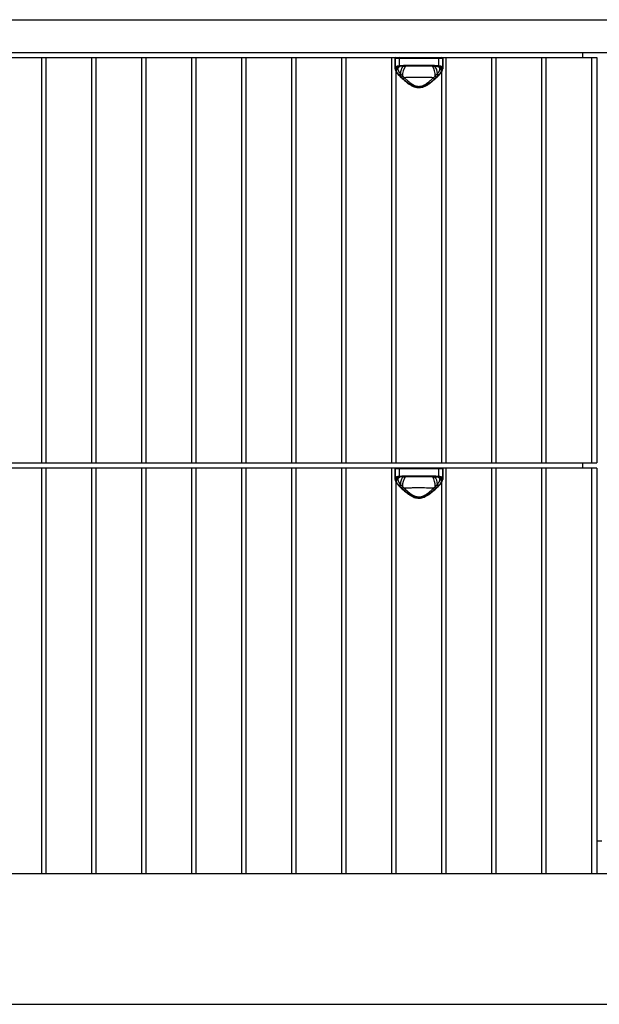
# Model space of a CAD drawing. Header units: millimetres. Extents: x -1010 to 1010, y -462 to 262.
# Tile 3 of 4: x 1 to 337, y -310 to 262. Entities that reach past the tile are written whole.
import ezdxf

# ---------------------------------------------------------------- set-up
doc = ezdxf.new("R2010")
doc.units = ezdxf.units.MM

msp = doc.modelspace()

# ---------------------------------------------------------------- linework, layer by layer
at = {"color": 7, "linetype": 'Continuous', "lineweight": 25}
for p, q in [((-1010, 262), (1010, 262)), ((-1010, 243), (1010, 243)), ((327.67, 240), (327.67, 243)), ((-335.67, 240), (335.67, 240)), ((13.16, 240), (13.16, 4.5)), ((15.88, 4.5), (15.88, 240)), ((42.21, 240), (42.21, 4.5)), ((44.93, 4.5), (44.93, 240)), ((71.25, 240), (71.25, 4.5)), ((73.97, 4.5), (73.97, 240)), ((100.3, 240), (100.3, 4.5)), ((103.02, 4.5), (103.02, 240)), ((129.34, 240), (129.34, 4.5)), ((132.07, 4.5), (132.07, 240)), ((158.39, 240), (158.39, 4.5)), ((161.11, 4.5), (161.11, 240)), ((187.44, 240), (187.44, 4.5)), ((190.16, 4.5), (190.16, 240)), ((216.48, 240), (216.48, 4.5)), ((218.52, 239.5), (218.52, 233.7)), ((246.21, 239.5), (218.52, 239.5)), ((218.54, 234.01), (218.54, 239.5)), ((220.87, 239.5), (220.87, 235.33)), ((223.31, 234.97), (223.73, 234.99)), ((224.3, 235.5), (240.44, 235.5)), ((240.18, 235), (224.55, 235)), ((241.01, 234.99), (243.14, 234.87)), ((243.87, 235.33), (243.87, 239.5)), ((246.19, 239.5), (246.19, 234.01)), ((246.21, 233.7), (246.21, 239.5)), ((248.25, 4.5), (248.25, 240)), ((274.57, 240), (274.57, 4.5)), ((277.3, 4.5), (277.3, 240)), ((303.62, 240), (303.62, 4.5)), ((306.34, 4.5), (306.34, 240)), ((332.67, 240), (332.67, 4.5)), ((335.67, 240), (335.67, 4.5)), ((219.2, 4.5), (219.2, 231.66)), ((220.88, 229.53), (220.88, 229.53)), ((243.84, 229.53), (243.85, 229.53)), ((245.53, 231.67), (245.53, 4.5)), ((-335.67, 4.5), (335.67, 4.5)), ((335.67, 1.5), (-335.67, 1.5)), ((13.16, 1.5), (13.16, -234)), ((15.88, -234), (15.88, 1.5)), ((42.21, 1.5), (42.21, -234)), ((44.93, -234), (44.93, 1.5)), ((71.25, 1.5), (71.25, -234)), ((73.97, -234), (73.97, 1.5)), ((100.3, 1.5), (100.3, -234)), ((103.02, -234), (103.02, 1.5)), ((129.34, 1.5), (129.34, -234)), ((132.07, -234), (132.07, 1.5)), ((158.39, 1.5), (158.39, -234)), ((161.11, -234), (161.11, 1.5)), ((187.44, 1.5), (187.44, -234)), ((190.16, -234), (190.16, 1.5)), ((216.48, 1.5), (216.48, -234)), ((218.52, 1), (218.52, -4.8)), ((246.21, 1), (218.52, 1)), ((218.54, -4.49), (218.54, 1)), ((220.87, 1), (220.87, -3.17)), ((243.87, -3.17), (243.87, 1)), ((246.19, 1), (246.19, -4.49)), ((246.21, -4.8), (246.21, 1)), ((248.25, -234), (248.25, 1.5)), ((274.57, 1.5), (274.57, -234)), ((277.3, -234), (277.3, 1.5)), ((303.62, 1.5), (303.62, -234)), ((306.34, -234), (306.34, 1.5)), ((327.67, 1.5), (327.67, 4.5)), ((332.67, 1.5), (332.67, -234)), ((335.67, 1.5), (335.67, -234)), ((223.31, -3.53), (223.73, -3.51)), ((224.3, -3), (240.44, -3)), ((240.18, -3.5), (224.55, -3.5)), ((241.01, -3.51), (243.14, -3.63)), ((219.2, -234), (219.2, -6.84)), ((220.88, -8.97), (220.88, -8.97)), ((243.84, -8.97), (243.85, -8.97)), ((245.53, -6.83), (245.53, -234)), ((335.67, -215), (338.67, -215)), ((-1010, -234), (1010, -234)), ((-745, -310), (745, -310))]:
    msp.add_line(p, q, dxfattribs=at)
at = {"color": 8, "linetype": 'Continuous', "lineweight": 25}
for p, q in [((221.03, 234.79), (220.2, 234.19)), ((220.7, 234.66), (220.2, 234.19)), ((221.23, 234.83), (221.42, 234.86)), ((243.15, 234.88), (243.44, 234.84)), ((243.31, 234.86), (243.5, 234.83)), ((244.53, 234.19), (243.71, 234.79)), ((244.53, 234.19), (244.03, 234.66)), ((221.03, -3.71), (220.2, -4.31)), ((220.7, -3.84), (220.2, -4.31)), ((221.23, -3.67), (221.42, -3.64)), ((243.15, -3.62), (243.44, -3.66)), ((243.31, -3.64), (243.5, -3.67)), ((244.53, -4.31), (243.71, -3.71)), ((244.53, -4.31), (244.03, -3.84))]:
    msp.add_line(p, q, dxfattribs=at)
at = {"color": 7, "linetype": 'Continuous', "lineweight": 25, "flags": 128}
for points in [[(224.3, 235.5), (224.3, 235.4), (224.32, 235.31), (224.34, 235.22), (224.37, 235.15), (224.41, 235.08), (224.45, 235.04), (224.5, 235.01), (224.55, 235)], [(240.44, 235.5), (240.43, 235.4), (240.42, 235.31), (240.39, 235.22), (240.36, 235.15), (240.32, 235.08), (240.28, 235.04), (240.23, 235.01), (240.18, 235)], [(224.3, -3), (224.3, -3.1), (224.32, -3.19), (224.34, -3.28), (224.37, -3.35), (224.41, -3.42), (224.45, -3.46), (224.5, -3.49), (224.55, -3.5)], [(240.44, -3), (240.43, -3.1), (240.42, -3.19), (240.39, -3.28), (240.36, -3.35), (240.32, -3.42), (240.28, -3.46), (240.23, -3.49), (240.18, -3.5)]]:
    msp.add_lwpolyline(points, dxfattribs=at)
at = {"color": 7, "linetype": 'Continuous', "lineweight": 25}
for centre, radius, start, end in [((219.02, 239.5), 0.5, 90, 180), ((219.04, 239.5), 0.5, 90.0513, 180.0512), ((221.31, 239.56), 0.448, 100.5434, 187.6171), ((221.37, 235.31), 0.5, 178.2445, 254.0511), ((243.42, 239.56), 0.448, 352.3829, 79.4566), ((243.37, 235.31), 0.5, 285.9489, 1.7555), ((245.69, 239.5), 0.5, 359.9488, 89.9487), ((245.71, 239.5), 0.5, 0, 90), ((219.03, 234.04), 0.495, 183.6773, 270.5461), ((219, 233.4), 0.462, 181.4217, 274.6777), ((245.7, 234.04), 0.495, 269.4539, 356.3227), ((245.73, 233.4), 0.462, 265.3223, 358.5783), ((219.02, 1), 0.5, 90, 180), ((219.04, 1), 0.5, 90.0513, 180.0512), ((221.31, 1.06), 0.448, 100.5434, 187.6171), ((243.42, 1.06), 0.448, 352.3829, 79.4566), ((245.69, 1), 0.5, 359.9488, 89.9487), ((245.71, 1), 0.5, 0, 90), ((219.03, -4.46), 0.495, 183.6773, 270.5461), ((219, -5.1), 0.462, 181.4217, 274.6777), ((221.37, -3.19), 0.5, 178.2445, 254.0511), ((243.37, -3.19), 0.5, 285.9489, 1.7555), ((245.7, -4.46), 0.495, 269.4539, 356.3227), ((245.73, -5.1), 0.462, 265.3223, 358.5783)]:
    msp.add_arc(centre, radius, start, end, dxfattribs=at)
at = {"color": 8, "linetype": 'Continuous', "lineweight": 25}
for centre, radius, start, end in [((224.88, 230.01), 6.04, 126.4416, 142.0933), ((229.31, 230.46), 7.71, 143.5326, 179.1941), ((232.22, 229.75), 9.34, 145.4309, 182.796), ((232.52, 229.75), 9.34, 357.2017, 34.5687), ((235.68, 230.54), 7.44, 0.2324, 38.17), ((239.85, 230.01), 6.05, 37.9135, 52.9713), ((221.06, 229.79), 0.317, 236.9525, 302.7419), ((243.68, 229.8), 0.32, 237.4126, 301.7921), ((224.88, -8.49), 6.04, 126.4416, 142.0933), ((229.31, -8.04), 7.71, 143.5326, 179.1941), ((232.22, -8.75), 9.34, 145.4309, 182.796), ((232.52, -8.75), 9.34, 357.2017, 34.5687), ((235.68, -7.96), 7.44, 0.2324, 38.17), ((239.85, -8.49), 6.05, 37.9135, 52.9713), ((221.06, -8.71), 0.317, 236.9525, 302.7419), ((243.68, -8.7), 0.32, 237.4126, 301.7921)]:
    msp.add_arc(centre, radius, start, end, dxfattribs=at)
at = {"color": 7, "linetype": 'Continuous', "lineweight": 25}
for points, knots in [([(218.54, 234.01), (218.57, 234.19), (218.64, 234.35), (218.8, 234.57), (218.87, 234.64), (219.02, 234.77), (219.11, 234.82), (219.41, 234.99), (219.64, 235.08), (220.2, 235.23), (220.51, 235.28), (220.87, 235.33)], [0, 0, 0, 0, 0.25, 0.25, 0.375, 0.375, 0.5, 0.5, 0.75, 0.75, 1, 1, 1, 1]), ([(221.23, 234.83), (220.94, 234.8), (220.68, 234.75), (220.21, 234.63), (220.01, 234.56), (219.65, 234.39), (219.5, 234.3), (219.26, 234.08), (219.17, 233.95), (219.12, 233.82)], [0, 0, 0, 0, 0.25, 0.25, 0.5, 0.5, 0.75, 0.75, 1, 1, 1, 1]), ([(220.65, 234.68), (220.73, 234.72), (220.91, 234.79), (221.32, 234.84), (221.53, 234.86)], [0, 0, 0, 0, 0.4885952, 1, 1, 1, 1]), ([(243.2, 234.86), (243.41, 234.84), (243.82, 234.79), (244, 234.72), (244.08, 234.68)], [0, 0, 0, 0, 0.509787, 1, 1, 1, 1]), ([(245.62, 233.82), (245.56, 233.95), (245.47, 234.08), (245.23, 234.3), (245.08, 234.39), (244.54, 234.65), (244.08, 234.76), (243.5, 234.83)], [0, 0, 0, 0, 0.25, 0.25, 0.5, 0.5, 1, 1, 1, 1]), ([(243.87, 235.33), (244.22, 235.28), (244.53, 235.23), (244.95, 235.12), (245.08, 235.08), (245.31, 234.98), (245.42, 234.93), (245.72, 234.77), (245.87, 234.64), (246.09, 234.36), (246.16, 234.19), (246.19, 234.01)], [0, 0, 0, 0, 0.25, 0.25, 0.375, 0.375, 0.5, 0.5, 0.75, 0.75, 1, 1, 1, 1]), ([(218.59, 233.21), (218.6, 233.1), (218.64, 232.72), (218.98, 231.98), (219.61, 230.97), (220.28, 230.12), (220.78, 229.65), (220.89, 229.54)], [0, 0, 0, 0, 0.0902664, 0.3411788, 0.6191228, 0.9122057, 1, 1, 1, 1]), ([(219.02, 233.28), (219.22, 233.31), (219.41, 233.36), (219.78, 233.51), (219.96, 233.61), (220.12, 233.72)], [0, 0, 0, 0, 0.5, 0.5, 1, 1, 1, 1]), ([(219.04, 233.54), (219.24, 233.57), (219.43, 233.61), (219.8, 233.75), (219.98, 233.84), (220.14, 233.95)], [0, 0, 0, 0, 0.5, 0.5, 1, 1, 1, 1]), ([(219.04, 232.94), (219.23, 232.98), (219.42, 233.04), (219.79, 233.2), (219.96, 233.3), (220.11, 233.42)], [0, 0, 0, 0, 0.5, 0.5, 1, 1, 1, 1]), ([(219.04, 232.94), (219.06, 232.73), (219.13, 232.5), (219.32, 232.03), (219.45, 231.77), (219.91, 231), (220.33, 230.47), (220.84, 229.92)], [0, 0, 0, 0, 0.25, 0.25, 0.5, 0.5, 1, 1, 1, 1]), ([(220.2, 234.19), (220.04, 234.09), (219.87, 234), (219.5, 233.87), (219.31, 233.83), (219.12, 233.82)], [0, 0, 0, 0, 0.5, 0.5, 1, 1, 1, 1]), ([(220.12, 233.72), (220.11, 233.69), (220.1, 233.62), (220.1, 233.52), (220.11, 233.45), (220.11, 233.42)], [0, 0, 0, 0, 0.336258, 0.669308, 1, 1, 1, 1]), ([(220.11, 233.42), (220.11, 233.38), (220.12, 233.29), (220.14, 233.16), (220.17, 233.03), (220.21, 232.89), (220.26, 232.74), (220.32, 232.59), (220.38, 232.43), (220.46, 232.26), (220.58, 232.04), (220.75, 231.74), (220.97, 231.4), (221.19, 231.09), (221.39, 230.83), (221.53, 230.66), (221.61, 230.57)], [0, 0, 0, 0, 0.0516981, 0.1043089, 0.1577893, 0.2121597, 0.2674793, 0.3238344, 0.3813336, 0.4401066, 0.5003078, 0.6164948, 0.750531, 0.8319892, 0.9147795, 1, 1, 1, 1]), ([(220.14, 233.95), (220.13, 233.91), (220.12, 233.84), (220.12, 233.76), (220.12, 233.72)], [0, 0, 0, 0, 0.501081, 1, 1, 1, 1]), ([(220.88, 229.53), (221.35, 229.07), (222.34, 228.1), (224, 226.63), (225.73, 225.23), (227.39, 224.11), (228.94, 223.29), (230.38, 222.76), (231.83, 222.5), (233.28, 222.53), (234.71, 222.87), (236.11, 223.44), (237.57, 224.26), (239.13, 225.34), (240.79, 226.67), (242.41, 228.12), (243.39, 229.08), (243.85, 229.53)], [0, 0, 0, 0, 0.081505, 0.171046, 0.251975, 0.324057, 0.382853, 0.433586, 0.481019, 0.531459, 0.579224, 0.629669, 0.686694, 0.753154, 0.830942, 0.919527, 1, 1, 1, 1]), ([(221.61, 230.57), (221.67, 230.51), (221.8, 230.38), (221.93, 230.25), (222, 230.18)], [0, 0, 0, 0, 0.504016, 1, 1, 1, 1]), ([(222, 230.18), (222.08, 230.11), (222.23, 229.95), (222.46, 229.72), (222.67, 229.5), (222.82, 229.36), (222.89, 229.29)], [0, 0, 0, 0, 0.270812, 0.5276188, 0.7706535, 1, 1, 1, 1]), ([(222.89, 229.29), (222.94, 229.23), (223.04, 229.1), (223.2, 228.93), (223.4, 228.73), (223.64, 228.52), (223.83, 228.37), (223.93, 228.29)], [0, 0, 0, 0, 0.172628, 0.339187, 0.4998, 0.749669, 1, 1, 1, 1]), ([(240.81, 228.29), (240.87, 228.34), (241, 228.44), (241.19, 228.6), (241.39, 228.79), (241.62, 229.02), (241.77, 229.2), (241.85, 229.29)], [0, 0, 0, 0, 0.166526, 0.332954, 0.499407, 0.742788, 1, 1, 1, 1]), ([(241.85, 229.29), (241.91, 229.36), (242.06, 229.5), (242.27, 229.72), (242.5, 229.95), (242.66, 230.11), (242.73, 230.18)], [0, 0, 0, 0, 0.226977, 0.469235, 0.726836, 1, 1, 1, 1]), ([(242.73, 230.18), (242.8, 230.25), (242.93, 230.38), (243.06, 230.51), (243.12, 230.57)], [0, 0, 0, 0, 0.495977, 1, 1, 1, 1]), ([(243.12, 230.57), (243.16, 230.62), (243.27, 230.75), (243.48, 231.01), (243.74, 231.36), (243.98, 231.74), (244.18, 232.09), (244.34, 232.4), (244.46, 232.68), (244.54, 232.95), (244.6, 233.19), (244.62, 233.34), (244.63, 233.42)], [0, 0, 0, 0, 0.045115, 0.125248, 0.250657, 0.386181, 0.502854, 0.609308, 0.711663, 0.810632, 0.9067, 1, 1, 1, 1]), ([(243.83, 229.54), (244.03, 229.73), (244.61, 230.3), (245.33, 231.25), (245.91, 232.29), (246.17, 232.97), (246.18, 233.3), (246.18, 233.33)], [0, 0, 0, 0, 0.149467, 0.4354685, 0.7235033, 0.9707379, 1, 1, 1, 1]), ([(243.89, 229.92), (244.15, 230.2), (244.38, 230.47), (244.8, 231), (244.98, 231.27), (245.45, 232.04), (245.64, 232.52), (245.69, 232.94)], [0, 0, 0, 0, 0.25, 0.25, 0.5, 0.5, 1, 1, 1, 1]), ([(245.62, 233.82), (245.42, 233.83), (245.23, 233.87), (244.87, 234), (244.69, 234.09), (244.53, 234.19)], [0, 0, 0, 0, 0.5, 0.5, 1, 1, 1, 1]), ([(244.62, 233.72), (244.61, 233.76), (244.61, 233.84), (244.6, 233.91), (244.59, 233.95)], [0, 0, 0, 0, 0.497284, 1, 1, 1, 1]), ([(244.59, 233.95), (244.75, 233.84), (244.93, 233.75), (245.3, 233.61), (245.5, 233.57), (245.69, 233.54)], [0, 0, 0, 0, 0.5, 0.5, 1, 1, 1, 1]), ([(244.63, 233.42), (244.63, 233.47), (244.63, 233.57), (244.62, 233.67), (244.62, 233.72)], [0, 0, 0, 0, 0.496775, 1, 1, 1, 1]), ([(244.62, 233.72), (244.77, 233.61), (244.95, 233.51), (245.32, 233.36), (245.52, 233.31), (245.71, 233.28)], [0, 0, 0, 0, 0.5, 0.5, 1, 1, 1, 1]), ([(244.63, 233.42), (244.78, 233.3), (244.95, 233.2), (245.31, 233.04), (245.5, 232.98), (245.69, 232.94)], [0, 0, 0, 0, 0.5, 0.5, 1, 1, 1, 1]), ([(223.4, 227.53), (224, 227), (224.63, 226.48), (225.95, 225.46), (226.64, 224.97), (227.75, 224.28), (228.13, 224.06), (228.92, 223.66), (229.32, 223.48), (229.95, 223.25), (230.16, 223.18), (230.59, 223.06), (230.81, 223), (231.48, 222.87), (231.93, 222.83), (232.6, 222.83), (232.83, 222.84), (233.28, 222.89), (233.51, 222.92), (234.16, 223.05), (234.59, 223.18), (235.42, 223.49), (235.83, 223.67), (236.62, 224.07), (236.99, 224.29), (237.73, 224.75), (238.09, 224.99), (238.79, 225.48), (239.13, 225.73), (240.12, 226.49), (240.74, 227.01), (241.34, 227.53)], [0, 0, 0, 0, 0.125, 0.125, 0.25, 0.25, 0.3125, 0.3125, 0.375, 0.375, 0.40625, 0.40625, 0.4375, 0.4375, 0.5, 0.5, 0.53125, 0.53125, 0.5625, 0.5625, 0.625, 0.625, 0.6875, 0.6875, 0.75, 0.75, 0.8125, 0.8125, 0.875, 0.875, 1, 1, 1, 1]), ([(240.81, 228.29), (240.19, 228.32), (239.54, 228.35), (238.54, 228.39), (238.2, 228.4), (237.5, 228.42), (237.15, 228.43), (235.35, 228.47), (233.87, 228.48), (231.99, 228.48), (231.61, 228.48), (230.87, 228.48), (230.5, 228.48), (229.39, 228.46), (228.66, 228.45), (227.59, 228.43), (227.23, 228.42), (226.53, 228.4), (226.19, 228.39), (225.19, 228.35), (224.54, 228.32), (223.93, 228.29)], [0, 0, 0, 0, 0.125, 0.125, 0.1875, 0.1875, 0.25, 0.25, 0.5, 0.5, 0.5625, 0.5625, 0.625, 0.625, 0.75, 0.75, 0.8125, 0.8125, 0.875, 0.875, 1, 1, 1, 1]), ([(223.93, 228.29), (224.03, 228.19), (224.21, 228.01), (224.47, 227.77), (224.66, 227.59), (224.93, 227.34), (225.27, 227.02), (225.89, 226.47), (226.68, 225.81), (227.69, 225.05), (228.76, 224.36), (229.89, 223.78), (231.11, 223.37), (232.38, 223.22), (233.65, 223.38), (234.85, 223.78), (235.99, 224.36), (237.05, 225.06), (238.07, 225.82), (238.85, 226.49), (239.47, 227.03), (239.88, 227.41), (240.33, 227.83), (240.62, 228.11), (240.81, 228.29)], [0, 0, 0, 0, 0.02271, 0.041008, 0.054893, 0.064365, 0.098338, 0.128136, 0.191387, 0.254313, 0.317112, 0.378893, 0.440157, 0.500523, 0.561122, 0.621635, 0.683567, 0.746187, 0.809495, 0.872965, 0.902641, 0.936408, 0.959277, 1, 1, 1, 1]), ([(218.54, -4.49), (218.57, -4.31), (218.64, -4.15), (218.8, -3.93), (218.87, -3.86), (219.02, -3.73), (219.11, -3.68), (219.41, -3.51), (219.64, -3.42), (220.2, -3.27), (220.51, -3.22), (220.87, -3.17)], [0, 0, 0, 0, 0.25, 0.25, 0.375, 0.375, 0.5, 0.5, 0.75, 0.75, 1, 1, 1, 1]), ([(218.59, -5.29), (218.6, -5.4), (218.64, -5.78), (218.98, -6.52), (219.61, -7.53), (220.28, -8.38), (220.78, -8.85), (220.89, -8.96)], [0, 0, 0, 0, 0.090266, 0.341179, 0.619123, 0.912206, 1, 1, 1, 1]), ([(219.02, -5.22), (219.22, -5.19), (219.41, -5.14), (219.78, -4.99), (219.96, -4.89), (220.12, -4.78)], [0, 0, 0, 0, 0.5, 0.5, 1, 1, 1, 1]), ([(219.04, -4.96), (219.24, -4.93), (219.43, -4.89), (219.8, -4.75), (219.98, -4.66), (220.14, -4.55)], [0, 0, 0, 0, 0.5, 0.5, 1, 1, 1, 1]), ([(219.04, -5.56), (219.23, -5.52), (219.42, -5.46), (219.79, -5.3), (219.96, -5.2), (220.11, -5.08)], [0, 0, 0, 0, 0.5, 0.5, 1, 1, 1, 1]), ([(219.04, -5.56), (219.06, -5.77), (219.13, -6), (219.32, -6.47), (219.45, -6.73), (219.91, -7.5), (220.33, -8.03), (220.84, -8.58)], [0, 0, 0, 0, 0.25, 0.25, 0.5, 0.5, 1, 1, 1, 1]), ([(221.23, -3.67), (220.94, -3.7), (220.68, -3.75), (220.21, -3.87), (220.01, -3.94), (219.65, -4.11), (219.5, -4.2), (219.26, -4.42), (219.17, -4.55), (219.12, -4.68)], [0, 0, 0, 0, 0.25, 0.25, 0.5, 0.5, 0.75, 0.75, 1, 1, 1, 1]), ([(220.2, -4.31), (220.04, -4.41), (219.87, -4.5), (219.5, -4.63), (219.31, -4.67), (219.12, -4.68)], [0, 0, 0, 0, 0.5, 0.5, 1, 1, 1, 1]), ([(220.12, -4.78), (220.11, -4.81), (220.1, -4.88), (220.1, -4.98), (220.11, -5.05), (220.11, -5.08)], [0, 0, 0, 0, 0.3362584, 0.669308, 1, 1, 1, 1]), ([(220.11, -5.08), (220.11, -5.12), (220.12, -5.21), (220.14, -5.34), (220.17, -5.47), (220.21, -5.61), (220.26, -5.76), (220.32, -5.91), (220.38, -6.07), (220.46, -6.24), (220.58, -6.46), (220.75, -6.76), (220.97, -7.1), (221.19, -7.41), (221.39, -7.67), (221.53, -7.84), (221.61, -7.93)], [0, 0, 0, 0, 0.0516981, 0.1043089, 0.1577893, 0.2121597, 0.2674793, 0.3238344, 0.3813336, 0.4401066, 0.5003078, 0.6164948, 0.750531, 0.8319892, 0.9147795, 1, 1, 1, 1]), ([(220.14, -4.55), (220.13, -4.59), (220.12, -4.66), (220.12, -4.74), (220.12, -4.78)], [0, 0, 0, 0, 0.501081, 1, 1, 1, 1]), ([(220.65, -3.82), (220.73, -3.78), (220.91, -3.71), (221.32, -3.66), (221.53, -3.64)], [0, 0, 0, 0, 0.488595, 1, 1, 1, 1]), ([(243.12, -7.93), (243.16, -7.88), (243.27, -7.75), (243.48, -7.49), (243.74, -7.14), (243.98, -6.76), (244.18, -6.41), (244.34, -6.1), (244.46, -5.82), (244.54, -5.55), (244.6, -5.31), (244.62, -5.16), (244.63, -5.08)], [0, 0, 0, 0, 0.045115, 0.125248, 0.250657, 0.386181, 0.502854, 0.609308, 0.711663, 0.810632, 0.9067, 1, 1, 1, 1]), ([(243.2, -3.64), (243.41, -3.66), (243.82, -3.71), (244, -3.78), (244.08, -3.82)], [0, 0, 0, 0, 0.509787, 1, 1, 1, 1]), ([(245.62, -4.68), (245.56, -4.55), (245.47, -4.42), (245.23, -4.2), (245.08, -4.11), (244.54, -3.85), (244.08, -3.74), (243.5, -3.67)], [0, 0, 0, 0, 0.25, 0.25, 0.5, 0.5, 1, 1, 1, 1]), ([(243.83, -8.96), (244.03, -8.77), (244.61, -8.2), (245.33, -7.25), (245.91, -6.21), (246.17, -5.53), (246.18, -5.2), (246.18, -5.17)], [0, 0, 0, 0, 0.149467, 0.435469, 0.723503, 0.970738, 1, 1, 1, 1]), ([(243.87, -3.17), (244.22, -3.22), (244.53, -3.27), (244.95, -3.38), (245.08, -3.42), (245.31, -3.52), (245.42, -3.57), (245.72, -3.73), (245.87, -3.86), (246.09, -4.14), (246.16, -4.31), (246.19, -4.49)], [0, 0, 0, 0, 0.25, 0.25, 0.375, 0.375, 0.5, 0.5, 0.75, 0.75, 1, 1, 1, 1]), ([(243.89, -8.58), (244.15, -8.3), (244.38, -8.03), (244.8, -7.5), (244.98, -7.23), (245.45, -6.46), (245.64, -5.98), (245.69, -5.56)], [0, 0, 0, 0, 0.25, 0.25, 0.5, 0.5, 1, 1, 1, 1]), ([(245.62, -4.68), (245.42, -4.67), (245.23, -4.63), (244.87, -4.5), (244.69, -4.41), (244.53, -4.31)], [0, 0, 0, 0, 0.5, 0.5, 1, 1, 1, 1]), ([(244.62, -4.78), (244.61, -4.74), (244.61, -4.66), (244.6, -4.59), (244.59, -4.55)], [0, 0, 0, 0, 0.497284, 1, 1, 1, 1]), ([(244.59, -4.55), (244.75, -4.66), (244.93, -4.75), (245.3, -4.89), (245.5, -4.93), (245.69, -4.96)], [0, 0, 0, 0, 0.5, 0.5, 1, 1, 1, 1]), ([(244.63, -5.08), (244.63, -5.03), (244.63, -4.93), (244.62, -4.83), (244.62, -4.78)], [0, 0, 0, 0, 0.496775, 1, 1, 1, 1]), ([(244.62, -4.78), (244.77, -4.89), (244.95, -4.99), (245.32, -5.14), (245.52, -5.19), (245.71, -5.22)], [0, 0, 0, 0, 0.5, 0.5, 1, 1, 1, 1]), ([(244.63, -5.08), (244.78, -5.2), (244.95, -5.3), (245.31, -5.46), (245.5, -5.52), (245.69, -5.56)], [0, 0, 0, 0, 0.5, 0.5, 1, 1, 1, 1]), ([(220.88, -8.97), (221.35, -9.43), (222.34, -10.4), (224, -11.87), (225.73, -13.27), (227.39, -14.39), (228.94, -15.21), (230.38, -15.74), (231.83, -16), (233.28, -15.97), (234.71, -15.63), (236.11, -15.06), (237.57, -14.24), (239.13, -13.16), (240.79, -11.83), (242.41, -10.38), (243.39, -9.42), (243.85, -8.97)], [0, 0, 0, 0, 0.081505, 0.171046, 0.251975, 0.324057, 0.382853, 0.433586, 0.481019, 0.531459, 0.579224, 0.629669, 0.686694, 0.753154, 0.830942, 0.919527, 1, 1, 1, 1]), ([(221.61, -7.93), (221.67, -7.99), (221.8, -8.12), (221.93, -8.25), (222, -8.32)], [0, 0, 0, 0, 0.504016, 1, 1, 1, 1]), ([(222, -8.32), (222.08, -8.39), (222.23, -8.55), (222.46, -8.78), (222.67, -9), (222.82, -9.14), (222.89, -9.21)], [0, 0, 0, 0, 0.270812, 0.5276188, 0.7706535, 1, 1, 1, 1]), ([(222.89, -9.21), (222.94, -9.27), (223.04, -9.4), (223.2, -9.57), (223.4, -9.77), (223.64, -9.98), (223.83, -10.13), (223.93, -10.21)], [0, 0, 0, 0, 0.172628, 0.339187, 0.4998, 0.749669, 1, 1, 1, 1]), ([(223.4, -10.97), (224, -11.5), (224.63, -12.02), (225.95, -13.04), (226.64, -13.53), (227.75, -14.22), (228.13, -14.44), (228.92, -14.84), (229.32, -15.02), (229.95, -15.25), (230.16, -15.32), (230.59, -15.44), (230.81, -15.5), (231.48, -15.63), (231.93, -15.67), (232.6, -15.67), (232.83, -15.66), (233.28, -15.61), (233.51, -15.58), (234.16, -15.45), (234.59, -15.32), (235.42, -15.01), (235.83, -14.83), (236.62, -14.43), (236.99, -14.21), (237.73, -13.75), (238.09, -13.51), (238.79, -13.02), (239.13, -12.77), (240.12, -12.01), (240.74, -11.49), (241.34, -10.97)], [0, 0, 0, 0, 0.125, 0.125, 0.25, 0.25, 0.3125, 0.3125, 0.375, 0.375, 0.40625, 0.40625, 0.4375, 0.4375, 0.5, 0.5, 0.53125, 0.53125, 0.5625, 0.5625, 0.625, 0.625, 0.6875, 0.6875, 0.75, 0.75, 0.8125, 0.8125, 0.875, 0.875, 1, 1, 1, 1]), ([(240.81, -10.21), (240.19, -10.18), (239.54, -10.15), (238.54, -10.11), (238.2, -10.1), (237.5, -10.08), (237.15, -10.07), (235.35, -10.03), (233.87, -10.02), (231.99, -10.02), (231.61, -10.02), (230.87, -10.02), (230.5, -10.02), (229.39, -10.04), (228.66, -10.05), (227.59, -10.07), (227.23, -10.08), (226.53, -10.1), (226.19, -10.11), (225.19, -10.15), (224.54, -10.18), (223.93, -10.21)], [0, 0, 0, 0, 0.125, 0.125, 0.1875, 0.1875, 0.25, 0.25, 0.5, 0.5, 0.5625, 0.5625, 0.625, 0.625, 0.75, 0.75, 0.8125, 0.8125, 0.875, 0.875, 1, 1, 1, 1]), ([(223.93, -10.21), (224.03, -10.31), (224.21, -10.49), (224.47, -10.73), (224.66, -10.91), (224.93, -11.16), (225.27, -11.48), (225.89, -12.03), (226.68, -12.69), (227.69, -13.45), (228.76, -14.14), (229.89, -14.72), (231.11, -15.13), (232.38, -15.28), (233.65, -15.12), (234.85, -14.72), (235.99, -14.14), (237.05, -13.44), (238.07, -12.68), (238.85, -12.01), (239.47, -11.47), (239.88, -11.09), (240.33, -10.67), (240.62, -10.39), (240.81, -10.21)], [0, 0, 0, 0, 0.02271, 0.041008, 0.054893, 0.064365, 0.098338, 0.128136, 0.191387, 0.254313, 0.317112, 0.378893, 0.440157, 0.500523, 0.561122, 0.621635, 0.683567, 0.746187, 0.809495, 0.872965, 0.902641, 0.936408, 0.959277, 1, 1, 1, 1]), ([(240.81, -10.21), (240.87, -10.16), (241, -10.06), (241.19, -9.9), (241.39, -9.71), (241.62, -9.48), (241.77, -9.3), (241.85, -9.21)], [0, 0, 0, 0, 0.1665262, 0.3329543, 0.4994067, 0.7427879, 1, 1, 1, 1]), ([(241.85, -9.21), (241.91, -9.14), (242.06, -9), (242.27, -8.78), (242.5, -8.55), (242.66, -8.39), (242.73, -8.32)], [0, 0, 0, 0, 0.226977, 0.469235, 0.726836, 1, 1, 1, 1]), ([(242.73, -8.32), (242.8, -8.25), (242.93, -8.12), (243.06, -7.99), (243.12, -7.93)], [0, 0, 0, 0, 0.495977, 1, 1, 1, 1])]:
    msp.add_open_spline(points, degree=3, knots=knots, dxfattribs=at)
for points in [[(220.87, 235.33), (221.88, 235.46), (223.02, 235.5), (224.3, 235.5)], [(221.29, 234.84), (221.27, 234.84), (221.25, 234.84), (221.23, 234.83)], [(224.55, 235), (223.35, 235), (222.26, 234.97), (221.29, 234.84)], [(243.44, 234.84), (242.47, 234.97), (241.38, 235), (240.18, 235)], [(240.44, 235.5), (241.71, 235.5), (242.85, 235.46), (243.87, 235.33)], [(243.5, 234.83), (243.48, 234.84), (243.46, 234.84), (243.44, 234.84)], [(218.54, 233.39), (218.51, 233.62), (218.51, 233.82), (218.54, 234.01)], [(219.04, 233.54), (219.03, 233.46), (219.02, 233.37), (219.02, 233.28)], [(219.02, 233.28), (219.02, 233.17), (219.02, 233.06), (219.04, 232.94)], [(219.12, 233.82), (219.08, 233.73), (219.05, 233.64), (219.04, 233.54)], [(220.2, 234.19), (220.17, 234.11), (220.15, 234.03), (220.14, 233.95)], [(220.84, 229.92), (221.12, 230.1), (221.39, 230.33), (221.61, 230.57)], [(220.84, 229.92), (220.96, 229.79), (221.09, 229.66), (221.23, 229.53)], [(221.23, 229.53), (221.51, 229.72), (221.78, 229.94), (222, 230.18)], [(221.23, 229.53), (221.54, 229.23), (221.86, 228.92), (222.19, 228.61)], [(222.19, 228.61), (222.45, 228.82), (222.69, 229.05), (222.89, 229.29)], [(242.54, 228.61), (242.28, 228.82), (242.04, 229.05), (241.85, 229.29)], [(242.54, 228.61), (242.87, 228.92), (243.19, 229.23), (243.5, 229.53)], [(242.73, 230.18), (242.95, 229.94), (243.22, 229.72), (243.5, 229.53)], [(243.12, 230.57), (243.34, 230.33), (243.61, 230.1), (243.89, 229.92)], [(243.5, 229.53), (243.64, 229.66), (243.77, 229.79), (243.89, 229.92)], [(244.59, 233.95), (244.58, 234.03), (244.56, 234.11), (244.53, 234.19)], [(245.69, 233.54), (245.68, 233.64), (245.65, 233.73), (245.62, 233.82)], [(245.71, 233.28), (245.71, 233.37), (245.71, 233.46), (245.69, 233.54)], [(245.69, 232.94), (245.71, 233.06), (245.72, 233.17), (245.71, 233.28)], [(246.19, 234.01), (246.22, 233.82), (246.22, 233.62), (246.19, 233.39)], [(222.19, 228.61), (222.58, 228.26), (222.98, 227.89), (223.4, 227.53)], [(223.4, 227.53), (223.6, 227.77), (223.78, 228.03), (223.93, 228.29)], [(241.34, 227.53), (241.13, 227.77), (240.95, 228.03), (240.81, 228.29)], [(241.34, 227.53), (241.75, 227.89), (242.15, 228.26), (242.54, 228.61)], [(218.54, -5.11), (218.51, -4.88), (218.51, -4.68), (218.54, -4.49)], [(219.04, -4.96), (219.03, -5.04), (219.02, -5.13), (219.02, -5.22)], [(219.02, -5.22), (219.02, -5.33), (219.02, -5.44), (219.04, -5.56)], [(219.12, -4.68), (219.08, -4.77), (219.05, -4.86), (219.04, -4.96)], [(220.2, -4.31), (220.17, -4.39), (220.15, -4.47), (220.14, -4.55)], [(220.87, -3.17), (221.88, -3.04), (223.02, -3), (224.3, -3)], [(221.29, -3.66), (221.27, -3.66), (221.25, -3.66), (221.23, -3.67)], [(224.55, -3.5), (223.35, -3.5), (222.26, -3.53), (221.29, -3.66)], [(243.44, -3.66), (242.47, -3.53), (241.38, -3.5), (240.18, -3.5)], [(240.44, -3), (241.71, -3), (242.85, -3.04), (243.87, -3.17)], [(243.5, -3.67), (243.48, -3.66), (243.46, -3.66), (243.44, -3.66)], [(244.59, -4.55), (244.58, -4.47), (244.56, -4.39), (244.53, -4.31)], [(245.69, -4.96), (245.68, -4.86), (245.65, -4.77), (245.62, -4.68)], [(245.71, -5.22), (245.71, -5.13), (245.71, -5.04), (245.69, -4.96)], [(245.69, -5.56), (245.71, -5.44), (245.72, -5.33), (245.71, -5.22)], [(246.19, -4.49), (246.22, -4.68), (246.22, -4.88), (246.19, -5.11)], [(220.84, -8.58), (221.12, -8.4), (221.39, -8.17), (221.61, -7.93)], [(220.84, -8.58), (220.96, -8.71), (221.09, -8.84), (221.23, -8.97)], [(221.23, -8.97), (221.51, -8.78), (221.78, -8.56), (222, -8.32)], [(221.23, -8.97), (221.54, -9.27), (221.86, -9.58), (222.19, -9.89)], [(222.19, -9.89), (222.45, -9.68), (222.69, -9.45), (222.89, -9.21)], [(222.19, -9.89), (222.58, -10.24), (222.98, -10.61), (223.4, -10.97)], [(223.4, -10.97), (223.6, -10.73), (223.78, -10.47), (223.93, -10.21)], [(241.34, -10.97), (241.13, -10.73), (240.95, -10.47), (240.81, -10.21)], [(241.34, -10.97), (241.75, -10.61), (242.15, -10.24), (242.54, -9.89)], [(242.54, -9.89), (242.28, -9.68), (242.04, -9.45), (241.85, -9.21)], [(242.54, -9.89), (242.87, -9.58), (243.19, -9.27), (243.5, -8.97)], [(242.73, -8.32), (242.95, -8.56), (243.22, -8.78), (243.5, -8.97)], [(243.12, -7.93), (243.34, -8.17), (243.61, -8.4), (243.89, -8.58)], [(243.5, -8.97), (243.64, -8.84), (243.77, -8.71), (243.89, -8.58)]]:
    msp.add_open_spline(points, degree=3, dxfattribs=at)

doc.saveas('drawing.dxf')
